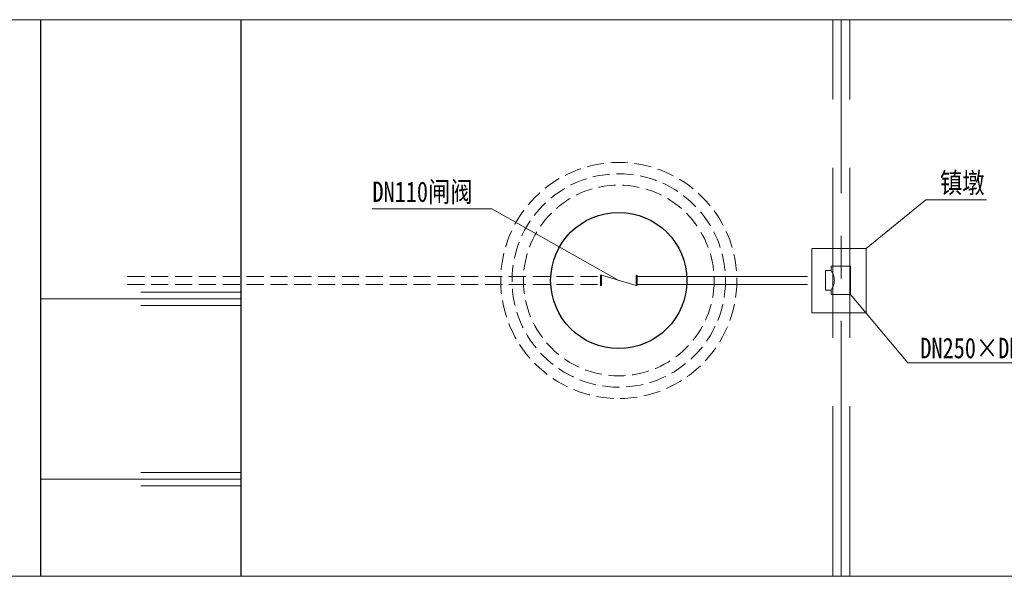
# Model space of a CAD drawing. Extents: x -27255 to 1448651, y 31034 to 8081248.
# Tile 78 of 256: x 585690 to 585834, y 3857042 to 3857124. Entities that reach past the tile are written whole.
import ezdxf

# ---------------------------------------------------------------- set-up
doc = ezdxf.new("R2010")
doc.units = 0
doc.linetypes.add('CENTER2', pattern=[1.125, 0.75, -0.125, 0.125, -0.125])
doc.linetypes.add('DASH', pattern=[0.35, 0.25, -0.1])
doc.layers.get('0').update_dxf_attribs({"linetype": 'CONTINUOUS'})
for name, color, linetype, lineweight in [('0 可见轮廓线', 2, 'CONTINUOUS', 30), ('0.2mm细实线', 162, 'CONTINUOUS', 20), ('中心线', 1, 'CENTER2', 20)]:
    doc.layers.add(name, color=color, linetype=linetype, lineweight=lineweight)
doc.styles.add('仿宋', font='FangSong_GB2312.ttf', dxfattribs={"width": 0.7})

msp = doc.modelspace()

# ---------------------------------------------------------------- linework, layer by layer
at = {"color": 3, "lineweight": 13}
for p, q in [((585678.0581, 3857123.50291), (585870.49675, 3857123.50291)), ((585722.42619, 3857083.47888), (585707.70457, 3857083.47888)), ((585722.42619, 3857082.5114), (585692.98295, 3857082.5114)), ((585722.42619, 3857081.54393), (585707.70457, 3857081.54393)), ((585722.42619, 3857056.9955), (585707.70457, 3857056.9955)), ((585722.42619, 3857056.02802), (585692.98295, 3857056.02802)), ((585722.42619, 3857055.06055), (585707.70457, 3857055.06055))]:
    msp.add_line(p, q, dxfattribs=at)
at = {"color": 7, "lineweight": 30}
for p, q in [((585692.98295, 3857123.50291), (585692.98295, 3857041.77235)), ((585722.42619, 3857123.50291), (585722.42619, 3857041.77235))]:
    msp.add_line(p, q, dxfattribs=at)
at = {"color": 7, "lineweight": 13}
for p, q in [((585822.96582, 3857097.05078), (585814.20982, 3857089.89908)), ((585831.85557, 3857097.05078), (585822.96582, 3857097.05078)), ((585759.26359, 3857095.73558), (585741.66333, 3857095.73558)), ((585759.26359, 3857095.73558), (585777.88857, 3857085.20988)), ((585811.90888, 3857083.16274), (585820.32437, 3857073.10435)), ((585862.73424, 3857073.10435), (585820.32437, 3857073.10435)), ((585678.0581, 3857041.77235), (585870.49675, 3857041.77235))]:
    msp.add_line(p, q, dxfattribs=at)
at = {"layer": '0 可见轮廓线', "lineweight": 30}
msp.add_circle((585777.88857, 3857085.20988), 10, dxfattribs=at)
at = {"layer": '0.2mm细实线', "color": 7, "linetype": 'DASH', "lineweight": 15, "ltscale": 100}
for p, q in [((585809.29385, 3857041.77235), (585809.29385, 3857123.50291)), ((585811.79385, 3857041.77235), (585811.79385, 3857123.50291))]:
    msp.add_line(p, q, dxfattribs=at)
at = {"layer": '0.2mm细实线', "color": 2, "linetype": 'DASH', "lineweight": 15, "ltscale": 100}
for p, q in [((585811.90888, 3857087.30308), (585809.04441, 3857087.30308)), ((585809.04441, 3857086.66514), (585809.04441, 3857087.30308)), ((585811.90888, 3857087.30308), (585811.90888, 3857083.16274)), ((585775.18902, 3857085.97102), (585775.18902, 3857084.44874)), ((585775.33461, 3857085.97102), (585775.18902, 3857085.97102)), ((585775.33461, 3857085.97102), (585775.33461, 3857084.44874)), ((585775.33461, 3857085.97102), (585780.44253, 3857084.44874)), ((585780.44253, 3857085.97102), (585780.44253, 3857084.44874)), ((585780.44253, 3857085.97102), (585780.58812, 3857085.97102)), ((585780.58812, 3857085.97102), (585780.58812, 3857084.44874)), ((585780.58812, 3857085.77484), (585808.25687, 3857085.77484)), ((585808.25687, 3857086.66514), (585808.25687, 3857083.80068)), ((585808.25687, 3857086.66514), (585809.04441, 3857086.66514)), ((585775.33461, 3857084.44874), (585775.18902, 3857084.44874)), ((585780.44253, 3857084.44874), (585780.58812, 3857084.44874)), ((585780.58812, 3857084.60818), (585808.25687, 3857084.60818)), ((585808.25687, 3857083.80068), (585809.04441, 3857083.80068)), ((585809.04441, 3857083.80068), (585809.04441, 3857083.16274)), ((585811.90888, 3857083.16274), (585809.04441, 3857083.16274))]:
    msp.add_line(p, q, dxfattribs=at)
at = {"layer": '0.2mm细实线', "color": 2, "linetype": 'DASH', "lineweight": 15, "ltscale": 10}
for p, q in [((585705.75953, 3857085.77484), (585775.18902, 3857085.77484)), ((585705.75953, 3857084.60818), (585775.18902, 3857084.60818))]:
    msp.add_line(p, q, dxfattribs=at)
at = {"layer": '0.2mm细实线', "color": 2, "linetype": 'DASH', "lineweight": 15, "ltscale": 100}
msp.add_lwpolyline([(585806.24254, 3857080.43801), (585806.24254, 3857089.89908), (585814.20982, 3857089.89908), (585814.20982, 3857080.43801)], close=True, dxfattribs=at)
at = {"layer": '0.2mm细实线', "color": 2, "linetype": 'DASH', "lineweight": 15, "ltscale": 10}
for radius in [17.33333, 15.66667, 14]:
    msp.add_circle((585777.88857, 3857085.20988), radius, dxfattribs=at)
at = {"layer": '0.2mm细实线', "color": 2, "linetype": 'DASH', "lineweight": 15, "ltscale": 100}
msp.add_arc((585807.21735, 3857085.23291), 2.32152, 321.9072304, 38.0927696, dxfattribs=at)
at = {"layer": '中心线', "color": 7, "lineweight": 15, "ltscale": 50}
msp.add_line((585810.54385, 3857041.77235), (585810.54385, 3857123.50291), dxfattribs=at)

# ---------------------------------------------------------------- texts
at = {"color": 7, "lineweight": 13, "style": '仿宋', "width": 0.8}
for s, p in [('镇墩', (585825.04589, 3857098.05647)), ('DN110闸阀', (585741.72288, 3857096.74128)), ('DN250×DN250×DN110三通', (585822.15716, 3857073.78905))]:
    msp.add_text(s, height=3, dxfattribs=at).set_placement(p)

doc.saveas('drawing.dxf')
